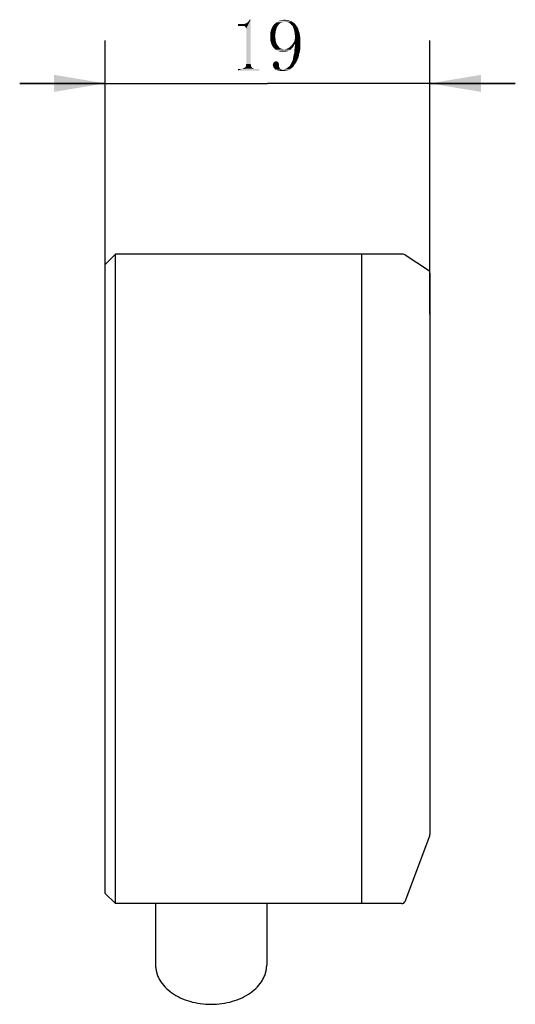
# Model space of a CAD drawing. Header units: millimetres. Extents: x 68 to 239, y 88 to 180.
# Tile 2 of 4: x 142 to 171, y 122 to 180. Entities that reach past the tile are written whole.
import ezdxf

# ---------------------------------------------------------------- set-up
doc = ezdxf.new("R2010")
doc.units = ezdxf.units.MM
doc.header["$LTSCALE"] = 16.335
doc.layers.get('0').update_dxf_attribs({"linetype": 'CONTINUOUS'})
doc.layers.add('00_COMPONENTS', color=7, linetype='CONTINUOUS')
doc.layers.add('51__DRAFT_DIMS', color=7, linetype='CONTINUOUS')
doc.styles.get("Standard").update_dxf_attribs({"font": 'simfang.ttf'})
doc.dimstyles.new('DIMSTYLE_3', dxfattribs={"dimtxt": 3, "dimasz": 3, "dimexe": 2.5, "dimexo": 0.5, "dimgap": 0.75, "dimtad": 1, "dimdec": 0, "dimdsep": 46, "dimtxsty": 'STANDARD', "dimblk": '_FILLED', "dimblk1": '_FILLED', "dimblk2": '_FILLED', "dimcen": 0.09, "dimclrt": 3, "dimazin": 2, "dimtp": 0.2, "dimtm": 0.2, "dimtfac": 1, "dimtdec": 0, "dimtofl": 0, "dimtmove": 0, "dimatfit": 3, "dimldrblk": '_FILLED', "dimfxl": 1, "dimtolj": 1, "dimarcsym": 0})

# ---------------------------------------------------------------- blocks, each defined once
blk = doc.blocks.new('_FILLED')
at = {"color": 0, "linetype": 'ByBlock'}
blk.add_solid([(0, 0), (-1, 0.167), (-1, -0.167)], dxfattribs=at)
blk = doc.blocks.new('*D3')
at = {"layer": '51__DRAFT_DIMS', "color": 4}
for p, q in [((147.292, 162.418), (147.292, 178.417)), ((166.285, 162.418), (166.285, 178.417)), ((147.292, 175.917), (142.292, 175.917)), ((142.292, 175.917), (156.788, 175.917)), ((171.285, 175.917), (156.788, 175.917)), ((166.285, 175.917), (171.285, 175.917))]:
    blk.add_line(p, q, dxfattribs=at)
at = {"layer": '51__DRAFT_DIMS', "color": 4, "xscale": 3, "yscale": 3, "zscale": 3}
blk.add_blockref('_FILLED', (147.292, 175.917), dxfattribs=at)
at = {"layer": '51__DRAFT_DIMS', "color": 4, "xscale": 3, "yscale": 3, "zscale": 3, "rotation": 180}
blk.add_blockref('_FILLED', (166.285, 175.917), dxfattribs=at)

msp = doc.modelspace()

# ---------------------------------------------------------------- linework, layer by layer
at = {"layer": '00_COMPONENTS', "color": 7}
for p, q in [((147.292, 165.318), (147.892, 165.918)), ((147.892, 127.918), (147.892, 165.918)), ((164.731, 165.918), (147.892, 165.918)), ((162.292, 165.918), (162.292, 127.918)), ((164.842, 165.884), (166.203, 164.977)), ((147.292, 128.518), (147.292, 165.318)), ((166.292, 164.811), (166.292, 131.954)), ((164.84, 128.047), (166.279, 131.884)), ((147.292, 128.518), (147.892, 127.918)), ((164.652, 127.918), (147.892, 127.918)), ((150.242, 127.918), (150.242, 124.324)), ((156.742, 127.918), (156.742, 124.324))]:
    msp.add_line(p, q, dxfattribs=at)
for centre, start, end in [((164.731, 165.718), 56.30993, 90), ((166.092, 164.811), 0, 56.30993), ((166.092, 131.954), 339.44395, 360), ((164.653, 128.118), 270, 339.44395)]:
    msp.add_arc(centre, 0.2, start, end, dxfattribs=at)
msp.add_open_spline([(150.242, 124.324), (150.242, 124.249), (150.252, 124.097), (150.3, 123.873), (150.378, 123.653), (150.524, 123.364), (150.784, 123.026), (151.194, 122.678), (151.689, 122.394), (152.251, 122.184), (152.86, 122.055), (153.492, 122.011), (154.124, 122.055), (154.732, 122.184), (155.294, 122.394), (155.79, 122.678), (156.199, 123.026), (156.459, 123.364), (156.606, 123.653), (156.684, 123.873), (156.731, 124.097), (156.742, 124.249), (156.742, 124.324)], degree=3, knots=[0, 0, 0, 0, 0.025741, 0.051743, 0.07821, 0.105346, 0.162143, 0.222982, 0.287917, 0.356416, 0.427523, 0.500001, 0.57248, 0.643586, 0.712084, 0.777017, 0.837856, 0.894653, 0.921789, 0.948256, 0.974259, 1, 1, 1, 1], dxfattribs=at)
at = {"layer": '51__DRAFT_DIMS', "color": 3}
for points in [[(155.054, 179.269), (155.405, 179.386), (155.476, 179.409)], [(155.358, 179.269), (155.054, 179.269), (155.476, 179.409)], [(155.312, 179.386), (155.405, 179.386), (155.054, 179.269)], [(155.218, 179.386), (155.312, 179.386), (155.054, 179.269)], [(155.218, 179.386), (155.054, 179.269), (155.054, 179.386)], [(155.358, 179.269), (155.546, 179.433), (155.616, 179.479)], [(155.452, 179.269), (155.358, 179.269), (155.616, 179.479)], [(155.358, 179.269), (155.476, 179.409), (155.546, 179.433)], [(155.452, 179.269), (155.616, 179.479), (155.804, 179.644)], [(155.499, 179.222), (155.452, 179.269), (155.804, 179.644)], [(155.523, 179.175), (155.499, 179.222), (155.804, 179.644)], [(155.546, 179.128), (155.523, 179.175), (155.804, 179.644)], [(155.546, 177.042), (155.546, 179.128), (155.804, 179.644)], [(155.546, 177.042), (155.804, 179.644), (155.804, 177.042)], [(155.616, 179.479), (155.663, 179.526), (155.804, 179.644)], [(155.663, 179.526), (155.71, 179.597), (155.804, 179.644)], [(155.804, 179.644), (155.71, 179.597), (155.733, 179.644)], [(157.327, 179.151), (156.999, 179.058), (157.069, 179.222)], [(157.374, 179.269), (157.069, 179.222), (157.163, 179.362)], [(157.069, 179.222), (157.374, 179.269), (157.327, 179.151)], [(157.562, 179.456), (157.163, 179.362), (157.304, 179.479)], [(157.562, 179.456), (157.468, 179.386), (157.163, 179.362)], [(157.163, 179.362), (157.468, 179.386), (157.374, 179.269)], [(158.194, 179.55), (157.304, 179.479), (157.444, 179.573)], [(158.194, 179.55), (157.679, 179.503), (157.304, 179.479)], [(157.304, 179.479), (157.679, 179.503), (157.562, 179.456)], [(158.007, 179.62), (158.101, 179.597), (157.444, 179.573)], [(157.913, 179.62), (158.007, 179.62), (157.444, 179.573)], [(157.913, 179.62), (157.444, 179.573), (157.608, 179.62)], [(157.444, 179.573), (158.101, 179.597), (158.194, 179.55)], [(157.608, 179.62), (157.819, 179.644), (157.913, 179.62)], [(157.819, 179.503), (157.679, 179.503), (158.194, 179.55)], [(157.96, 179.503), (157.819, 179.503), (158.194, 179.55)], [(157.96, 179.503), (158.194, 179.55), (158.265, 179.503)], [(158.265, 179.503), (158.077, 179.456), (157.96, 179.503)], [(158.077, 179.456), (158.265, 179.503), (158.358, 179.433)], [(158.358, 179.433), (158.171, 179.362), (158.077, 179.456)], [(158.171, 179.362), (158.358, 179.433), (158.429, 179.362)], [(158.429, 179.362), (158.265, 179.269), (158.171, 179.362)], [(158.429, 179.362), (158.476, 179.292), (158.265, 179.269)], [(158.265, 179.269), (158.476, 179.292), (158.546, 179.198)], [(158.546, 179.198), (158.312, 179.128), (158.265, 179.269)], [(158.312, 179.128), (158.546, 179.198), (158.593, 179.104)], [(157.28, 179.011), (156.952, 178.87), (156.999, 179.058)], [(156.952, 178.87), (157.28, 179.011), (157.257, 178.87)], [(157.257, 178.87), (157.233, 178.683), (156.952, 178.659)], [(157.257, 178.87), (156.952, 178.659), (156.952, 178.87)], [(156.952, 178.659), (157.233, 178.683), (157.257, 178.519)], [(157.257, 178.519), (156.952, 178.448), (156.952, 178.659)], [(156.999, 179.058), (157.327, 179.151), (157.28, 179.011)], [(158.593, 179.104), (158.358, 178.964), (158.312, 179.128)], [(158.593, 179.104), (158.616, 178.987), (158.358, 178.964)], [(158.358, 178.964), (158.616, 178.987), (158.663, 178.87)], [(158.663, 178.87), (158.382, 178.8), (158.358, 178.964)], [(158.382, 178.8), (158.663, 178.87), (158.687, 178.729)], [(158.687, 178.729), (158.405, 178.589), (158.382, 178.8)], [(158.405, 178.589), (158.687, 178.729), (158.71, 178.589)], [(156.952, 178.448), (157.257, 178.519), (157.28, 178.354)], [(157.28, 178.354), (156.999, 178.261), (156.952, 178.448)], [(156.999, 178.261), (157.28, 178.354), (157.327, 178.214)], [(157.327, 178.214), (157.069, 178.097), (156.999, 178.261)], [(157.327, 178.214), (157.398, 178.12), (157.069, 178.097)], [(157.069, 178.097), (157.398, 178.12), (157.468, 178.026)], [(157.468, 178.026), (157.163, 177.979), (157.069, 178.097)], [(158.288, 178.05), (158.007, 177.979), (158.101, 178.05)], [(158.007, 177.979), (158.288, 178.05), (158.218, 177.979)], [(158.335, 178.144), (158.101, 178.05), (158.194, 178.144)], [(158.101, 178.05), (158.335, 178.144), (158.288, 178.05)], [(158.405, 178.237), (158.194, 178.144), (158.288, 178.261)], [(158.194, 178.144), (158.405, 178.237), (158.335, 178.144)], [(158.71, 178.284), (158.288, 178.261), (158.358, 178.378)], [(158.405, 178.237), (158.288, 178.261), (158.71, 178.284)], [(158.71, 178.448), (158.358, 178.378), (158.382, 178.495)], [(158.358, 178.378), (158.71, 178.448), (158.71, 178.284)], [(158.71, 177.956), (158.358, 177.862), (158.382, 178.05)], [(158.71, 178.589), (158.382, 178.495), (158.405, 178.589)], [(158.382, 178.495), (158.71, 178.589), (158.71, 178.448)], [(158.71, 178.12), (158.382, 178.05), (158.405, 178.237)], [(158.382, 178.05), (158.71, 178.12), (158.71, 177.956)], [(158.405, 178.237), (158.71, 178.284), (158.71, 178.12)], [(157.163, 177.979), (157.468, 178.026), (157.562, 177.956)], [(157.562, 177.956), (157.257, 177.886), (157.163, 177.979)], [(157.562, 177.956), (157.655, 177.933), (157.257, 177.886)], [(157.655, 177.933), (157.749, 177.909), (157.257, 177.886)], [(158.148, 177.886), (157.257, 177.886), (157.749, 177.909)], [(158.148, 177.886), (157.398, 177.815), (157.257, 177.886)], [(158.148, 177.886), (158.054, 177.839), (157.398, 177.815)], [(157.398, 177.815), (158.054, 177.839), (157.937, 177.792)], [(157.937, 177.792), (157.538, 177.769), (157.398, 177.815)], [(157.702, 177.769), (157.538, 177.769), (157.937, 177.792)], [(157.702, 177.769), (157.937, 177.792), (157.819, 177.769)], [(157.749, 177.909), (157.89, 177.933), (158.218, 177.979)], [(157.749, 177.909), (158.218, 177.979), (158.148, 177.886)], [(158.218, 177.979), (157.89, 177.933), (158.007, 177.979)], [(158.616, 177.487), (158.288, 177.417), (158.312, 177.558)], [(158.288, 177.417), (158.616, 177.487), (158.569, 177.347)], [(158.64, 177.628), (158.312, 177.558), (158.358, 177.698)], [(158.312, 177.558), (158.64, 177.628), (158.616, 177.487)], [(158.358, 177.862), (158.71, 177.956), (158.687, 177.792)], [(158.687, 177.792), (158.358, 177.698), (158.358, 177.862)], [(158.358, 177.698), (158.687, 177.792), (158.64, 177.628)], [(155.827, 176.925), (155.499, 176.878), (155.523, 176.925)], [(155.499, 176.878), (155.827, 176.925), (155.851, 176.878)], [(155.804, 177.042), (155.523, 176.972), (155.546, 177.042)], [(155.523, 176.972), (155.804, 177.042), (155.827, 176.972)], [(155.827, 176.972), (155.523, 176.925), (155.523, 176.972)], [(155.523, 176.925), (155.827, 176.972), (155.827, 176.925)], [(157.468, 177.042), (157.093, 176.995), (157.116, 177.065)], [(157.093, 176.995), (157.468, 177.042), (157.468, 176.948)], [(157.468, 176.948), (157.116, 176.925), (157.093, 176.995)], [(157.421, 177.136), (157.116, 177.065), (157.14, 177.136)], [(157.116, 177.065), (157.421, 177.136), (157.468, 177.042)], [(157.116, 176.925), (157.468, 176.948), (157.468, 176.878)], [(157.468, 176.878), (157.14, 176.854), (157.116, 176.925)], [(157.421, 177.159), (157.14, 177.136), (157.163, 177.159)], [(157.14, 177.136), (157.421, 177.159), (157.421, 177.136)], [(157.374, 177.183), (157.163, 177.159), (157.21, 177.183)], [(157.163, 177.159), (157.374, 177.183), (157.421, 177.159)], [(157.304, 177.206), (157.351, 177.206), (157.21, 177.183)], [(157.304, 177.206), (157.21, 177.183), (157.257, 177.206)], [(157.21, 177.183), (157.351, 177.206), (157.374, 177.183)], [(158.007, 176.878), (158.077, 176.925), (158.358, 176.995)], [(158.007, 176.878), (158.358, 176.995), (158.288, 176.878)], [(158.358, 176.995), (158.077, 176.925), (158.124, 176.995)], [(158.429, 177.089), (158.124, 176.995), (158.171, 177.089)], [(158.124, 176.995), (158.429, 177.089), (158.358, 176.995)], [(158.171, 177.089), (158.218, 177.183), (158.499, 177.206)], [(158.171, 177.089), (158.499, 177.206), (158.429, 177.089)], [(158.499, 177.206), (158.218, 177.183), (158.265, 177.276)], [(158.569, 177.347), (158.265, 177.276), (158.288, 177.417)], [(158.265, 177.276), (158.569, 177.347), (158.499, 177.206)], [(156.132, 176.761), (156.319, 176.761), (155.054, 176.667)], [(156.062, 176.761), (156.132, 176.761), (155.054, 176.667)], [(155.288, 176.761), (156.062, 176.761), (155.054, 176.667)], [(155.218, 176.761), (155.288, 176.761), (155.054, 176.667)], [(155.218, 176.761), (155.054, 176.667), (155.054, 176.761)], [(155.054, 176.667), (156.319, 176.761), (156.319, 176.667)], [(155.991, 176.784), (155.288, 176.761), (155.358, 176.784)], [(155.288, 176.761), (155.991, 176.784), (156.062, 176.761)], [(155.944, 176.808), (155.358, 176.784), (155.405, 176.808)], [(155.358, 176.784), (155.944, 176.808), (155.991, 176.784)], [(155.898, 176.831), (155.405, 176.808), (155.452, 176.831)], [(155.405, 176.808), (155.898, 176.831), (155.944, 176.808)], [(155.851, 176.878), (155.452, 176.831), (155.499, 176.878)], [(155.452, 176.831), (155.851, 176.878), (155.898, 176.831)], [(157.14, 176.854), (157.468, 176.878), (157.491, 176.831)], [(157.491, 176.831), (157.187, 176.784), (157.14, 176.854)], [(157.491, 176.831), (157.491, 176.808), (157.187, 176.784)], [(157.187, 176.784), (157.491, 176.808), (157.515, 176.784)], [(157.515, 176.784), (157.257, 176.714), (157.187, 176.784)], [(157.515, 176.784), (157.538, 176.761), (157.257, 176.714)], [(157.585, 176.761), (157.679, 176.737), (157.257, 176.714)], [(157.538, 176.761), (157.585, 176.761), (157.257, 176.714)], [(157.749, 176.737), (158.101, 176.737), (157.257, 176.714)], [(157.679, 176.737), (157.749, 176.737), (157.257, 176.714)], [(157.351, 176.69), (157.257, 176.714), (158.101, 176.737)], [(157.351, 176.69), (158.101, 176.737), (158.007, 176.69)], [(158.007, 176.69), (157.444, 176.667), (157.351, 176.69)], [(157.444, 176.667), (158.007, 176.69), (157.89, 176.667)], [(157.89, 176.667), (157.538, 176.644), (157.444, 176.667)], [(157.655, 176.644), (157.538, 176.644), (157.89, 176.667)], [(157.655, 176.644), (157.89, 176.667), (157.773, 176.644)], [(157.749, 176.737), (157.819, 176.761), (158.194, 176.808)], [(157.749, 176.737), (158.194, 176.808), (158.101, 176.737)], [(157.819, 176.761), (157.89, 176.784), (158.194, 176.808)], [(158.194, 176.808), (157.89, 176.784), (157.96, 176.831)], [(158.288, 176.878), (157.96, 176.831), (158.007, 176.878)], [(157.96, 176.831), (158.288, 176.878), (158.194, 176.808)]]:
    msp.add_solid(points, dxfattribs=at)

# ---------------------------------------------------------------- dimensions: what is measured, and where the dimension line sits
at = {"layer": '51__DRAFT_DIMS', "color": 4}
dim = msp.add_linear_dim(base=(166.285, 175.917), p1=(147.292, 161.918), p2=(166.285, 161.918), dimstyle='DIMSTYLE_3', dxfattribs=at)
dim.commit()
dim.dimension.update_dxf_attribs({"geometry": '*D3', "text_midpoint": (154.585, 175.917), "dimtype": 160})

doc.saveas('drawing.dxf')
